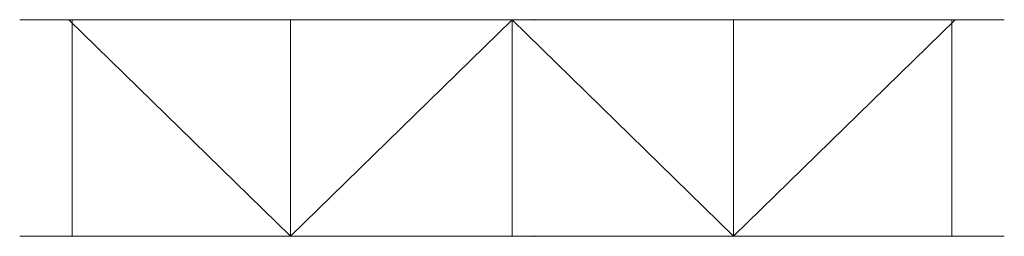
# Model space of a CAD drawing. Header units: millimetres. Extents: x -1397 to 1602, y 2600 to 3260.
import ezdxf

# ---------------------------------------------------------------- set-up
doc = ezdxf.new("R2010")
doc.units = ezdxf.units.MM
doc.header["$LTSCALE"] = 0.75
doc.header["$PDSIZE"] = -1
doc.layers.add('FORMAT', color=7, linetype='Continuous', lineweight=0)

msp = doc.modelspace()

# ---------------------------------------------------------------- linework, layer by layer
at = {"layer": 'FORMAT', "extrusion": (0, -1, -3.44505e-16)}
for p, q in [((-1397.4, 3260, 1060), (1602.1, 3260, 1060)), ((1602.1, 3260), (-1397.4, 3260)), ((-1247.4, 3260, 1060), (-572.4, 3260)), ((-1237.4, 3260, 1060), (-1237.4, 3260)), ((-572.4, 3260), (102.6, 3260, 1060)), ((102.6, 3260, 1060), (777.6, 3260)), ((102.6, 3260, 1060), (102.6, 3260)), ((168.5, 3260, 1062.5), (173.5, 3260, 1057.5)), ((173.5, 3260, 1062.5), (168.5, 3260, 1057.5)), ((777.6, 3260), (1452.6, 3260, 1060)), ((777.6, 3260, 1060), (777.6, 3260)), ((1442.6, 3260, 1060), (1442.6, 3260)), ((-1397.4, 2600, 1060), (1602.1, 2600, 1060)), ((1602.1, 2600), (-1397.4, 2600)), ((-1247.4, 2600, 1060), (-572.4, 2600)), ((-1237.4, 2600, 1060), (-1237.4, 2600)), ((-572.4, 2600), (102.6, 2600, 1060)), ((-572.4, 2600, 1060), (-572.4, 2600)), ((102.6, 2600, 1060), (777.6, 2600)), ((102.6, 2600, 1060), (102.6, 2600)), ((168.5, 2600, 1062.5), (173.5, 2600, 1057.5)), ((173.5, 2600, 1062.5), (168.5, 2600, 1057.5)), ((777.6, 2600), (1452.6, 2600, 1060)), ((777.6, 2600, 1060), (777.6, 2600)), ((1442.6, 2600, 1060), (1442.6, 2600))]:
    msp.add_line(p, q, dxfattribs=at)
at = {"layer": 'FORMAT'}
for p, q in [((-1247.4, 3260, 1060), (-572.4, 2600, 1060)), ((-1247.4, 3260), (-572.4, 2600)), ((-1237.4, 3260, 1060), (-1237.4, 2600, 1060)), ((-1237.4, 3260), (-1237.4, 2600)), ((-572.4, 2600, 1060), (102.6, 3260, 1060)), ((-572.4, 3260, 1060), (-572.4, 2600, 1060)), ((-572.4, 2600), (102.6, 3260)), ((-572.4, 3260), (-572.4, 2600)), ((102.6, 3260, 1060), (777.6, 2600, 1060)), ((102.6, 3260, 1060), (102.6, 2600, 1060)), ((102.6, 3260), (777.6, 2600)), ((102.6, 3260), (102.6, 2600)), ((777.6, 2600, 1060), (1452.6, 3260, 1060)), ((777.6, 3260, 1060), (777.6, 2600, 1060)), ((777.6, 2600), (1452.6, 3260)), ((777.6, 3260), (777.6, 2600)), ((1442.6, 3260, 1060), (1442.6, 2600, 1060)), ((1442.6, 3260), (1442.6, 2600))]:
    msp.add_line(p, q, dxfattribs=at)
at = {"layer": 'FORMAT', "extrusion": (0, -1, -3.44505e-16)}
for p in [(171, 3260, 1060), (171, 2600, 1060)]:
    msp.add_point(p, dxfattribs=at)

doc.saveas('drawing.dxf')
